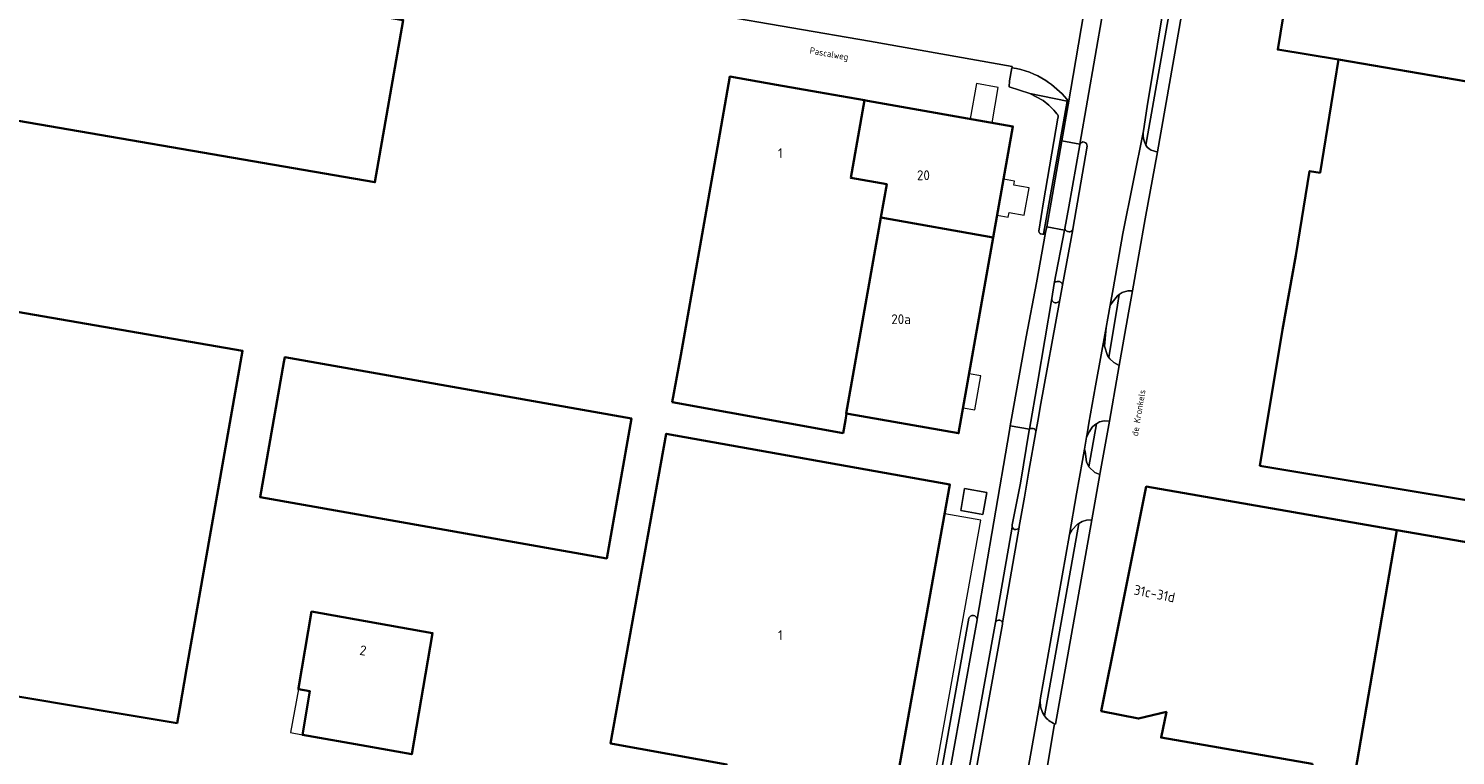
# Model space of a CAD drawing. Header units: metres. Extents: x 149984 to 156489, y 469398 to 478068.
# Tile 83 of 256: x 153267 to 153463, y 471145 to 471244. Entities that reach past the tile are written whole.
import ezdxf
from ezdxf.enums import TextEntityAlignment as Align

# ---------------------------------------------------------------- set-up
doc = ezdxf.new("R2010")
doc.units = ezdxf.units.M
doc.header["$LTSCALE"] = 0.75
for name, color, linetype, lineweight in [('B-WE-GR-BEPLANTING_CULTUUR_HEESTERS-GV', 252, 'Continuous', 18), ('B-WE-OG-BEBOUWING-GV', 6, 'Continuous', 35), ('B-WE-OG-BEBOUWING-T18', 1, 'Continuous', 18), ('B-WE-OG-BEBOUWING_LAGE TRAFO-GV', 6, 'Continuous', 18), ('B-WE-OG-BEBOUWING_LUIFEL-GV', 6, 'Continuous', 18), ('B-WE-OG-TERREIN_ERF-GV', 252, 'Continuous', 18), ('B-WE-OG-TOPOGRAFIE-T18', 7, 'Continuous', 18), ('B-WE-VH-GESLOTENVERHARDING_ASFALT-GV', 252, 'Continuous', 18), ('B-WE-VH-OPENVERHARDING_BETONSTRAATSTEEN-GV', 252, 'Continuous', 18), ('B-WE-VH-OPENVERHARDING_TEGEL-GV', 252, 'Continuous', 18)]:
    doc.layers.add(name, color=color, linetype=linetype, lineweight=lineweight)
doc.styles.add('NLCS-ISO-M500-T18', font='NLCS-ISO.ttf', dxfattribs={"height": 0.9})
doc.styles.add('NLCS-ISO-M750-T18', font='NLCS-ISO.ttf', dxfattribs={"height": 1.35})

msp = doc.modelspace()

# ---------------------------------------------------------------- linework, layer by layer
at = {"layer": 'B-WE-GR-BEPLANTING_CULTUUR_HEESTERS-GV', "flags": 128}
for points in [[(153420.097, 471228.117), (153424.852, 471255.001)], [(153423.607, 471253.297), (153423.549, 471252.941), (153423.484, 471252.708), (153423.073, 471250.262), (153420.243, 471233.407), (153419.753, 471230.07)], [(153401.74, 471238.685), (153401.405, 471236.905), (153401.34, 471236.108), (153404.177, 471235.172), (153409.31, 471234.152), (153409.392, 471234.136)], [(153408.04, 471231.795), (153406.069, 471220.35), (153405.41, 471216.332), (153405.464, 471216.164), (153405.546, 471216.06), (153405.614, 471215.979), (153405.713, 471215.942), (153405.94, 471215.906), (153406.059, 471215.926), (153409.31, 471234.152), (153404.177, 471235.172), (153406.025, 471234.219)], [(153409.392, 471234.136), (153409.31, 471234.152), (153406.059, 471215.926), (153406.126, 471215.938), (153406.248, 471215.979), (153406.352, 471216.155), (153406.494, 471216.931), (153407.109, 471220.28), (153408.584, 471228.686)], [(153408.584, 471228.686), (153409.452, 471233.634)], [(153411.044, 471228.228), (153411.022, 471228.161), (153409.53, 471219.639), (153408.989, 471216.699), (153409.021, 471216.568), (153409.094, 471216.454), (153409.171, 471216.395), (153409.266, 471216.327), (153409.356, 471216.287), (153409.456, 471216.259), (153409.574, 471216.25), (153409.656, 471216.25), (153409.787, 471216.3), (153409.932, 471216.382), (153409.993, 471216.438), (153410.032, 471216.493), (153410.078, 471216.563)], [(153410.086, 471216.602), (153412.02, 471227.96)], [(153406.2, 471149.937), (153410.887, 471176.3), (153410.712, 471176.194), (153410.008, 471175.398), (153409.61, 471174.781), (153405.597, 471152.138)], [(153391.782, 471134.504), (153396.595, 471161.068), (153396.948, 471163.086), (153396.946, 471163.195), (153396.924, 471163.302), (153396.882, 471163.403), (153396.744, 471163.571), (153396.654, 471163.632), (153396.448, 471163.699), (153396.339, 471163.701), (153396.231, 471163.683), (153396.13, 471163.645), (153396.037, 471163.587), (153395.957, 471163.513), (153395.893, 471163.426), (153395.846, 471163.327), (153389.993, 471130.695)], [(153405.597, 471152.138), (153405.62, 471152.014)]]:
    msp.add_lwpolyline(points, dxfattribs=at)
at = {"layer": 'B-WE-GR-BEPLANTING_CULTUUR_HEESTERS-GV'}
for points in [[(153406.36, 471236.972, 0.1110242), (153401.74, 471238.685)], [(153409.254, 471234.393, 0.0721753), (153406.36, 471236.972)], [(153406.025, 471234.219, -0.0598375), (153407.899, 471232.383)], [(153409.392, 471234.136, 0.0689601), (153409.254, 471234.393)], [(153409.452, 471233.634, 0.1192476), (153409.392, 471234.136)], [(153407.899, 471232.383, -0.1802641), (153408.076, 471232.133)], [(153408.076, 471232.133, -0.1832445), (153408.04, 471231.795)], [(153419.753, 471230.07, 0.1630714), (153420.097, 471228.117)], [(153412.02, 471227.96, 0.8835384), (153411.044, 471228.228)], [(153410.078, 471216.563, 0.0542701), (153410.086, 471216.602)], [(153405.62, 471152.014, 0.1781014), (153406.2, 471149.937)]]:
    msp.add_lwpolyline(points, format="xyb", dxfattribs=at)
at = {"layer": 'B-WE-GR-BEPLANTING_CULTUUR_HEESTERS-GV', "flags": 128}
for points in [[(153416.183, 471206.181), (153416.448, 471207.64), (153416.22, 471207.46), (153415.672, 471206.786), (153415.177, 471206.188), (153414.856, 471204.404), (153414.625, 471203.12), (153414.423, 471200.596), (153414.837, 471199.302), (153415.004, 471199.044)], [(153413.313, 471189.948), (153413.094, 471189.805), (153412.707, 471189.464), (153412.348, 471188.88), (153411.973, 471188.095), (153411.692, 471186.477), (153411.758, 471186.156), (153411.962, 471184.723), (153412.268, 471184.07)], [(153402.712, 471175.779), (153402.734, 471175.871), (153403.452, 471179.875), (153404.067, 471183.445), (153405.01, 471188.829), (153405.01, 471188.922), (153404.955, 471189.063), (153404.883, 471189.167), (153404.81, 471189.248), (153404.629, 471189.312), (153404.452, 471189.321), (153404.339, 471189.312), (153404.244, 471189.294), (153404.158, 471189.217), (153404.096, 471189.058), (153402.899, 471181.79), (153401.77, 471176.093), (153401.753, 471175.905), (153401.775, 471175.804), (153401.808, 471175.724), (153401.925, 471175.576), (153402.09, 471175.483), (153402.277, 471175.459), (153402.459, 471175.506), (153402.611, 471175.618)], [(153400.446, 471162.635), (153400.445, 471162.664), (153400.38, 471162.836), (153400.257, 471162.972), (153400.094, 471163.053), (153399.912, 471163.068), (153399.737, 471163.016), (153399.592, 471162.903), (153399.495, 471162.745), (153399.486, 471162.718), (153399.106, 471160.704), (153394.245, 471133.648), (153393.845, 471131.673), (153393.84, 471131.583), (153393.853, 471131.483), (153393.929, 471131.308), (153394.064, 471131.174), (153394.238, 471131.098), (153394.428, 471131.091), (153394.608, 471131.154), (153394.752, 471131.278), (153394.841, 471131.446), (153400.441, 471162.481)]]:
    msp.add_lwpolyline(points, close=True, dxfattribs=at)
at = {"layer": 'B-WE-OG-BEBOUWING-GV', "flags": 128}
for points in [[(153503.756, 471265.159), (153498.478, 471266.059), (153498.446, 471265.872), (153452.391, 471273.725), (153452.806, 471276.2), (153443.329, 471277.789), (153438.298, 471247.788), (153439.217, 471247.638), (153438.168, 471241.193), (153446.491, 471239.838), (153464.091, 471236.836), (153497.897, 471231.111), (153502.31, 471256.58)], [(153254.367, 471233.378), (153314.422, 471223.031), (153318.302, 471245.246), (153294.916, 471249.331), (153258.33, 471255.721), (153258.317, 471255.659), (153256.052, 471242.884), (153255.517, 471239.864)], [(153493.756, 471203.69), (153496.144, 471221.072), (153496.67, 471224.03), (153497.897, 471231.111), (153464.091, 471236.836), (153446.491, 471239.838), (153443.964, 471224.322), (153442.523, 471224.556), (153440.644, 471213.009), (153438.815, 471202.862), (153435.708, 471184.196), (153483.524, 471176.236), (153483.506, 471176.127), (153489.904, 471175.04)], [(153355.156, 471192.91), (153378.595, 471188.679), (153378.909, 471190.457), (153379.068, 471191.358), (153379.007, 471191.369), (153383.766, 471218.2), (153384.574, 471222.753), (153379.639, 471223.619), (153381.525, 471234.254), (153375.241, 471235.357), (153369.459, 471236.372), (153363.057, 471237.495), (153361.363, 471227.843), (153356.357, 471199.329)], [(153399.176, 471215.467), (153401.874, 471230.68), (153381.938, 471234.181), (153381.525, 471234.254), (153379.639, 471223.619), (153384.574, 471222.753), (153383.766, 471218.2)], [(153379.007, 471191.369), (153379.068, 471191.358), (153379.295, 471191.318), (153394.42, 471188.649), (153395.513, 471194.814), (153399.176, 471215.467), (153383.766, 471218.2)], [(153265.368, 471205.132), (153245.852, 471208.527), (153242.64, 471190.055), (153241.727, 471184.807), (153239.686, 471173.067), (153239.297, 471170.833), (153239.12, 471170.863), (153236.873, 471157.379), (153279.106, 471150.324), (153287.32, 471148.952), (153287.681, 471151), (153288.624, 471156.359), (153296.299, 471199.95), (153265.391, 471205.261)], [(153301.958, 471198.367), (153298.697, 471179.898), (153346.191, 471171.501), (153349.576, 471190.674), (153302.081, 471199.061)], [(153361.748, 471138.258), (153384.715, 471134.162), (153393.239, 471181.623), (153354.346, 471188.576), (153346.735, 471146.143), (153346.974, 471146.1), (153362.646, 471143.289)], [(153448.766, 471142.148), (153454.48, 471175.38), (153420.142, 471181.344), (153416.245, 471161.954), (153413.964, 471150.604), (153419.092, 471149.573), (153422.913, 471150.481), (153422.172, 471146.97), (153442.866, 471143.388), (153443.512, 471140.904), (153448.756, 471142.089)], [(153442.336, 471129.111), (153441.443, 471129.264), (153410.75, 471134.55), (153409.345, 471126.38), (153411.256, 471126.052), (153410.002, 471119.145), (153445.492, 471113.068), (153445.306, 471111.985), (153459.473, 471109.497), (153462.631, 471127.898), (153476.587, 471125.502), (153477.956, 471133.11), (153479.345, 471132.872), (153485.723, 471170.008), (153454.48, 471175.38), (153448.766, 471142.148), (153448.756, 471142.089), (153448.095, 471138.245), (153459.823, 471136.229), (153458.163, 471126.385), (153442.365, 471129.106)], [(153303.958, 471153.732), (153303.934, 471153.592), (153305.511, 471153.323), (153304.524, 471147.362), (153313.311, 471145.789), (153319.487, 471144.684), (153322.334, 471161.269), (153305.751, 471164.234)]]:
    msp.add_lwpolyline(points, close=True, dxfattribs=at)
at = {"layer": 'B-WE-OG-BEBOUWING_LAGE TRAFO-GV', "flags": 128}
msp.add_lwpolyline([(153395.239, 471181.077), (153394.708, 471178.061), (153397.764, 471177.523), (153398.295, 471180.54)], close=True, dxfattribs=at)
at = {"layer": 'B-WE-OG-BEBOUWING_LUIFEL-GV', "flags": 128}
for points in [[(153396.021, 471231.708), (153399.017, 471231.182), (153399.864, 471236.005), (153396.868, 471236.531)], [(153400.594, 471223.46), (153399.72, 471218.533), (153401.22, 471218.267), (153401.332, 471218.896), (153403.429, 471218.524), (153404.093, 471222.265), (153401.995, 471222.637), (153402.094, 471223.194)], [(153395.867, 471196.806), (153395.037, 471192.127), (153396.624, 471191.846), (153397.454, 471196.525)], [(153392.518, 471177.61), (153385.63, 471139.259), (153390.561, 471138.374), (153397.449, 471176.725)], [(153303.934, 471153.592), (153302.872, 471147.658), (153304.524, 471147.362), (153305.511, 471153.323)]]:
    msp.add_lwpolyline(points, close=True, dxfattribs=at)
at = {"layer": 'B-WE-OG-TERREIN_ERF-GV', "flags": 128}
for points in [[(153254.367, 471233.378), (153255.517, 471239.864), (153256.052, 471242.884), (153258.317, 471255.659), (153258.33, 471255.721), (153294.916, 471249.331), (153318.302, 471245.246), (153314.422, 471223.031)], [(153381.525, 471234.254), (153381.938, 471234.181), (153401.874, 471230.68), (153399.176, 471215.467), (153395.513, 471194.814), (153394.42, 471188.649), (153379.295, 471191.318), (153379.068, 471191.358), (153378.909, 471190.457), (153378.595, 471188.679), (153355.156, 471192.91), (153356.357, 471199.329), (153361.363, 471227.843), (153363.057, 471237.495), (153369.459, 471236.372), (153375.241, 471235.357)], [(153265.368, 471205.132), (153265.391, 471205.261), (153296.299, 471199.95), (153288.624, 471156.359), (153287.681, 471151), (153287.32, 471148.952), (153279.106, 471150.324), (153236.873, 471157.379), (153239.12, 471170.863), (153239.297, 471170.833), (153239.686, 471173.067), (153241.727, 471184.807), (153242.64, 471190.055), (153245.852, 471208.527)], [(153301.958, 471198.367), (153302.081, 471199.061), (153349.576, 471190.674), (153346.191, 471171.501), (153298.697, 471179.898)], [(153361.748, 471138.258), (153362.646, 471143.289), (153346.974, 471146.1), (153346.735, 471146.143), (153354.346, 471188.576), (153393.239, 471181.623), (153384.715, 471134.162)], [(153395.239, 471181.077), (153398.295, 471180.54), (153397.764, 471177.523), (153394.708, 471178.061)], [(153303.958, 471153.732), (153305.751, 471164.234), (153322.334, 471161.269), (153319.487, 471144.684), (153313.311, 471145.789), (153304.524, 471147.362), (153305.511, 471153.323), (153303.934, 471153.592)]]:
    msp.add_lwpolyline(points, close=True, dxfattribs=at)
for points in [[(153426.594, 471255.298), (153421.689, 471227.173), (153419.988, 471218.032), (153418.236, 471208.14), (153417.703, 471205.131), (153416.44, 471197.942), (153416.251, 471196.865), (153415.087, 471190.313), (153413.833, 471183.257), (153413.787, 471182.996), (153412.683, 471176.78), (153407.715, 471148.812), (153407.567, 471148.867), (153405.811, 471138.493), (153405.423, 471136.323), (153403.923, 471127.922), (153402.706, 471118.174)], [(153582.332, 471251.761), (153639.924, 471241.611), (153632.568, 471198.337), (153574.997, 471208.505), (153570.068, 471209.343), (153523.229, 471217.332), (153522.655, 471213.963), (153525.218, 471213.526), (153517.845, 471170.291), (153489.904, 471175.04), (153483.506, 471176.127), (153483.524, 471176.236), (153435.708, 471184.196), (153438.815, 471202.862), (153440.644, 471213.009), (153442.523, 471224.556), (153443.964, 471224.322), (153446.491, 471239.838), (153438.168, 471241.193), (153439.217, 471247.638)], [(153401.74, 471238.685), (153401.746, 471238.717), (153401.765, 471238.879), (153382.206, 471242.373), (153360.94, 471245.99)], [(153406.025, 471234.219), (153404.177, 471235.172), (153401.34, 471236.108), (153401.405, 471236.905), (153401.74, 471238.685)], [(153389.993, 471130.695), (153395.846, 471163.327), (153395.893, 471163.426), (153395.957, 471163.513), (153396.037, 471163.587), (153396.13, 471163.645), (153396.231, 471163.683), (153396.339, 471163.701), (153396.448, 471163.699), (153396.654, 471163.632), (153396.744, 471163.571), (153396.882, 471163.403), (153396.924, 471163.302), (153396.946, 471163.195), (153399.261, 471176.535), (153401.395, 471189.004), (153401.502, 471189.655), (153401.667, 471190.653), (153403.679, 471201.873), (153405.093, 471209.25), (153406.352, 471216.155), (153406.248, 471215.979), (153406.126, 471215.938), (153406.059, 471215.926), (153405.94, 471215.906), (153405.713, 471215.942), (153405.614, 471215.979), (153405.546, 471216.06), (153405.464, 471216.164), (153405.41, 471216.332), (153406.069, 471220.35), (153408.04, 471231.795)], [(153442.866, 471143.388), (153422.172, 471146.97), (153422.913, 471150.481), (153419.092, 471149.573), (153413.964, 471150.604), (153416.245, 471161.954), (153420.142, 471181.344), (153454.48, 471175.38), (153485.723, 471170.008)]]:
    msp.add_lwpolyline(points, dxfattribs=at)
at = {"layer": 'B-WE-OG-TERREIN_ERF-GV'}
for points in [[(153407.899, 471232.383, 0.0598375), (153406.025, 471234.219)], [(153408.076, 471232.133, 0.1802641), (153407.899, 471232.383)], [(153408.04, 471231.795, 0.1832445), (153408.076, 471232.133)]]:
    msp.add_lwpolyline(points, format="xyb", dxfattribs=at)
at = {"layer": 'B-WE-VH-GESLOTENVERHARDING_ASFALT-GV', "flags": 128}
msp.add_lwpolyline([(153411.918, 471248.142), (153409.452, 471233.634), (153408.584, 471228.686), (153411.034, 471228.23), (153415.248, 471252.412), (153415.265, 471252.512), (153415.281, 471252.602), (153412.796, 471253.027)], close=True, dxfattribs=at)
for points in [[(153415.248, 471252.412), (153411.034, 471228.23), (153411.022, 471228.161), (153411.044, 471228.228)], [(153403.751, 471141.736), (153405.62, 471152.014), (153405.597, 471152.138), (153409.61, 471174.781), (153410.601, 471180.372), (153411.419, 471184.909), (153411.692, 471186.477), (153411.973, 471188.095), (153412.101, 471188.831), (153412.265, 471190.011), (153413.191, 471195.153), (153414.625, 471203.12), (153414.856, 471204.404), (153415.177, 471206.188), (153415.583, 471208.439), (153416.949, 471216.018), (153419.753, 471230.07), (153420.243, 471233.407), (153423.073, 471250.262)], [(153357.174, 471246.641), (153360.94, 471245.99), (153382.206, 471242.373), (153401.765, 471238.879), (153401.746, 471238.717), (153401.74, 471238.685)], [(153409.452, 471233.634), (153411.918, 471248.142)], [(153412.02, 471227.96), (153410.086, 471216.602)], [(153410.078, 471216.563), (153408.664, 471208.918), (153408.292, 471206.905), (153405.579, 471192.24), (153405.308, 471190.531), (153405.01, 471188.829), (153404.067, 471183.445), (153403.452, 471179.875), (153402.734, 471175.871), (153402.712, 471175.779), (153400.445, 471162.664), (153400.446, 471162.635), (153400.441, 471162.481), (153394.841, 471131.446)]]:
    msp.add_lwpolyline(points, dxfattribs=at)
at = {"layer": 'B-WE-VH-GESLOTENVERHARDING_ASFALT-GV'}
for points in [[(153401.74, 471238.685, -0.1110242), (153406.36, 471236.972)], [(153406.36, 471236.972, -0.0721753), (153409.254, 471234.393)], [(153409.254, 471234.393, -0.0689601), (153409.392, 471234.136)], [(153409.392, 471234.136, -0.1192476), (153409.452, 471233.634)], [(153411.044, 471228.228, -0.8835384), (153412.02, 471227.96)], [(153410.086, 471216.602, -0.0542701), (153410.078, 471216.563)]]:
    msp.add_lwpolyline(points, format="xyb", dxfattribs=at)
at = {"layer": 'B-WE-VH-OPENVERHARDING_BETONSTRAATSTEEN-GV', "flags": 128}
for points in [[(153419.753, 471230.07), (153416.949, 471216.018), (153415.583, 471208.439), (153415.177, 471206.188), (153415.672, 471206.786), (153416.22, 471207.46), (153416.448, 471207.64), (153416.831, 471207.945), (153417.622, 471208.169), (153418.236, 471208.14), (153419.988, 471218.032), (153421.689, 471227.173)], [(153421.689, 471227.173), (153421.406, 471227.245), (153421.145, 471227.34)], [(153405.62, 471152.014), (153403.751, 471141.736), (153403.021, 471135.4), (153402.724, 471132.957), (153403.194, 471134.753), (153403.737, 471135.424), (153404.743, 471136.095), (153405.167, 471136.287), (153405.423, 471136.323), (153405.811, 471138.493), (153407.567, 471148.867)]]:
    msp.add_lwpolyline(points, dxfattribs=at)
at = {"layer": 'B-WE-VH-OPENVERHARDING_BETONSTRAATSTEEN-GV'}
for points in [[(153420.097, 471228.117, -0.1630714), (153419.753, 471230.07)], [(153421.145, 471227.34, -0.2677372), (153420.097, 471228.117)], [(153406.2, 471149.937, -0.1781014), (153405.62, 471152.014)], [(153407.567, 471148.867, -0.1423247), (153406.2, 471149.937)]]:
    msp.add_lwpolyline(points, format="xyb", dxfattribs=at)
at = {"layer": 'B-WE-VH-OPENVERHARDING_BETONSTRAATSTEEN-GV', "flags": 128}
for points in [[(153407.177, 471207.111), (153407.539, 471209.159), (153408.947, 471216.481), (153406.494, 471216.931), (153406.352, 471216.155), (153405.093, 471209.25), (153403.679, 471201.873), (153401.667, 471190.653), (153401.502, 471189.655), (153404.125, 471189.222), (153405.274, 471195.801)], [(153407.987, 471209.442), (153408.141, 471209.44), (153408.229, 471209.429), (153408.336, 471209.399), (153408.401, 471209.356), (153408.483, 471209.297), (153408.556, 471209.216), (153408.61, 471209.127), (153408.664, 471208.918), (153410.078, 471216.563), (153410.032, 471216.493), (153409.993, 471216.438), (153409.932, 471216.382), (153409.787, 471216.3), (153409.656, 471216.25), (153409.574, 471216.25), (153409.456, 471216.259), (153409.356, 471216.287), (153409.266, 471216.327), (153409.171, 471216.395), (153409.094, 471216.454), (153409.021, 471216.568), (153408.989, 471216.699), (153408.947, 471216.481), (153407.539, 471209.159), (153407.579, 471209.231), (153407.62, 471209.304), (153407.697, 471209.37), (153407.79, 471209.408), (153407.908, 471209.433)], [(153408.141, 471209.44), (153407.987, 471209.442), (153407.908, 471209.433), (153407.79, 471209.408), (153407.697, 471209.37), (153407.62, 471209.304), (153407.579, 471209.231), (153407.539, 471209.159), (153407.177, 471207.111), (153407.185, 471206.902), (153407.248, 471206.771), (153407.321, 471206.698), (153407.43, 471206.617), (153407.534, 471206.549), (153407.656, 471206.526), (153407.801, 471206.526), (153407.914, 471206.54), (153408.023, 471206.594), (153408.105, 471206.658), (153408.195, 471206.757), (153408.292, 471206.905), (153408.664, 471208.918), (153408.61, 471209.127), (153408.556, 471209.216), (153408.483, 471209.297), (153408.401, 471209.356), (153408.336, 471209.399), (153408.229, 471209.429)], [(153405.308, 471190.531), (153405.579, 471192.24), (153408.292, 471206.905), (153408.195, 471206.757), (153408.105, 471206.658), (153408.023, 471206.594), (153407.914, 471206.54), (153407.801, 471206.526), (153407.656, 471206.526), (153407.534, 471206.549), (153407.43, 471206.617), (153407.321, 471206.698), (153407.248, 471206.771), (153407.185, 471206.902), (153407.177, 471207.111), (153405.274, 471195.801), (153404.125, 471189.222), (153404.096, 471189.058), (153404.158, 471189.217), (153404.244, 471189.294), (153404.339, 471189.312), (153404.452, 471189.321), (153404.629, 471189.312), (153404.81, 471189.248), (153404.883, 471189.167), (153404.955, 471189.063), (153405.01, 471188.922), (153405.01, 471188.829)], [(153416.44, 471197.942), (153415.717, 471198.358), (153415.142, 471198.83), (153415.004, 471199.044), (153414.837, 471199.302), (153414.423, 471200.596), (153414.625, 471203.12), (153413.191, 471195.153), (153412.265, 471190.011), (153412.101, 471188.831), (153411.973, 471188.095), (153412.348, 471188.88), (153412.707, 471189.464), (153413.094, 471189.805), (153413.313, 471189.948), (153413.714, 471190.21), (153414.387, 471190.335), (153415.087, 471190.313), (153416.251, 471196.865)], [(153411.419, 471184.909), (153410.601, 471180.372), (153409.61, 471174.781), (153410.008, 471175.398), (153410.712, 471176.194), (153410.887, 471176.3), (153411.349, 471176.58), (153411.94, 471176.762), (153412.683, 471176.78), (153413.787, 471182.996), (153413.076, 471183.267), (153412.303, 471183.995), (153412.268, 471184.07), (153411.962, 471184.723), (153411.758, 471186.156), (153411.692, 471186.477)], [(153399.495, 471162.745), (153399.592, 471162.903), (153399.737, 471163.016), (153399.912, 471163.068), (153400.094, 471163.053), (153400.257, 471162.972), (153400.38, 471162.836), (153400.445, 471162.664), (153402.712, 471175.779), (153402.611, 471175.618), (153402.459, 471175.506), (153402.277, 471175.459), (153402.09, 471175.483), (153401.925, 471175.576), (153401.808, 471175.724), (153401.775, 471175.804)]]:
    msp.add_lwpolyline(points, close=True, dxfattribs=at)
at = {"layer": 'B-WE-VH-OPENVERHARDING_TEGEL-GV', "flags": 128}
for points in [[(153424.852, 471255.001), (153420.097, 471228.117)], [(153421.145, 471227.34), (153421.406, 471227.245), (153421.689, 471227.173), (153426.594, 471255.298), (153426.301, 471255.356), (153426.16, 471255.38)], [(153407.567, 471148.867), (153407.715, 471148.812), (153412.683, 471176.78), (153411.94, 471176.762), (153411.349, 471176.58), (153410.887, 471176.3), (153406.2, 471149.937)]]:
    msp.add_lwpolyline(points, dxfattribs=at)
for points in [[(153411.034, 471228.23), (153408.584, 471228.686), (153407.109, 471220.28), (153406.494, 471216.931), (153408.947, 471216.481), (153408.989, 471216.699), (153409.53, 471219.639), (153411.022, 471228.161)], [(153418.236, 471208.14), (153417.622, 471208.169), (153416.831, 471207.945), (153416.448, 471207.64), (153416.183, 471206.181), (153415.004, 471199.044), (153415.142, 471198.83), (153415.717, 471198.358), (153416.44, 471197.942), (153417.703, 471205.131)], [(153415.087, 471190.313), (153414.387, 471190.335), (153413.714, 471190.21), (153413.313, 471189.948), (153412.268, 471184.07), (153412.303, 471183.995), (153413.076, 471183.267), (153413.787, 471182.996), (153413.833, 471183.257)], [(153399.486, 471162.718), (153399.495, 471162.745), (153401.775, 471175.804), (153401.753, 471175.905), (153401.77, 471176.093), (153402.899, 471181.79), (153404.096, 471189.058), (153404.125, 471189.222), (153401.502, 471189.655), (153401.395, 471189.004), (153399.261, 471176.535), (153396.946, 471163.195), (153396.948, 471163.086), (153396.595, 471161.068), (153391.782, 471134.504), (153391.363, 471132.016), (153393.84, 471131.583), (153393.845, 471131.673), (153394.245, 471133.648), (153399.106, 471160.704)]]:
    msp.add_lwpolyline(points, close=True, dxfattribs=at)
at = {"layer": 'B-WE-VH-OPENVERHARDING_TEGEL-GV'}
for points in [[(153420.097, 471228.117, 0.2677372), (153421.145, 471227.34)], [(153406.2, 471149.937, 0.1423247), (153407.567, 471148.867)]]:
    msp.add_lwpolyline(points, format="xyb", dxfattribs=at)

# ---------------------------------------------------------------- texts
at = {"layer": 'B-WE-OG-BEBOUWING-T18', "style": 'NLCS-ISO-M750-T18'}
for s, p in [('1', (153370, 471227)), ('20', (153389.602, 471223.986)), ('20a', (153386.536, 471204.266)), ('1', (153370, 471161))]:
    msp.add_text(s, height=1.35, dxfattribs=at).set_placement(p, align=Align.MIDDLE)
for s, rotation, p in [('31c-31d', 348.6, (153421.276, 471166.687)), ('2', 349.9, (153312.805, 471158.909))]:
    msp.add_text(s, height=1.35, rotation=rotation, dxfattribs=at).set_placement(p, align=Align.MIDDLE)
at = {"layer": 'B-WE-OG-TOPOGRAFIE-T18', "style": 'NLCS-ISO-M500-T18'}
for s, rotation, p in [('Pascalweg', 349.8, (153376.652, 471240.493)), ('de Kronkels', 80.6, (153419.078, 471191.446))]:
    msp.add_text(s, height=0.9, rotation=rotation, dxfattribs=at).set_placement(p, align=Align.MIDDLE)

doc.saveas('drawing.dxf')
